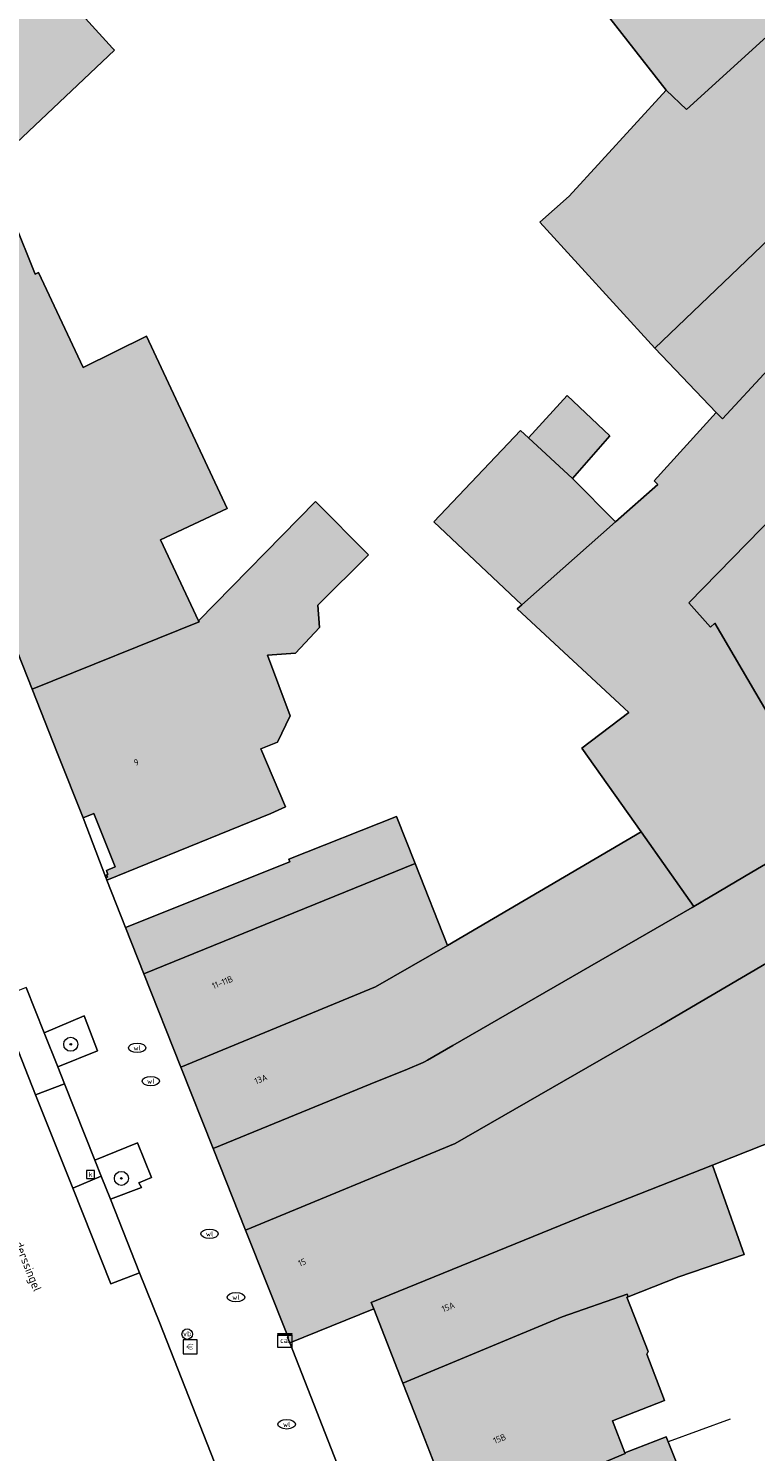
# Model space of a CAD drawing. Header units: metres. Extents: x 196496 to 197479, y 355250 to 356324.
# Tile 74 of 119: x 196795 to 196837, y 356013 to 356095. Entities that reach past the tile are written whole.
import ezdxf
from ezdxf.enums import TextEntityAlignment as Align

# ---------------------------------------------------------------- set-up
doc = ezdxf.new("R2010")
doc.units = ezdxf.units.M
doc.layers.get('0').update_dxf_attribs({"lineweight": 9})
for name, color, linetype, lineweight in [('B-WE-GR-BOOM-S', 251, 'Continuous', 9), ('B-WE-IE-MEUBILAIR_WEGMEUBILAIR-GV', 251, 'Continuous', 9), ('B-WE-IE-MEUBILAIR_WEGMEUBILAIR-S', 251, 'Continuous', 9), ('B-WE-IE-TERREINAFSCHEIDING_KUNSTMATIG_MUUR-G', 251, 'IE-TERREINAFSCHEIDING-KUNSTMATIG-DICHT', 9), ('B-WE-KL-DATA-S', 251, 'Continuous', 9), ('B-WE-KL-WATER-S', 251, 'Continuous', 9), ('B-WE-OG-BEBOUWING-GV', 251, 'Continuous', 9), ('B-WE-OG-BEBOUWING_HUISNUMMER-T35', 90, 'Continuous', 9), ('B-WE-OG-BEBOUWING_STRAATNAAM-T35', 130, 'Continuous', 9), ('B-WE-OG-TERREIN_ERF-GV', 251, 'Continuous', 9), ('B-WE-RI-GWA_KOLK-S', 251, 'Continuous', 9), ('B-WE-VH-ONVERHARD-GV', 251, 'Continuous', 9), ('B-WE-VH-VERHARDING_ASFALT-GV', 251, 'Continuous', 9), ('B-WE-VH-VERHARDING_OPEN-GV', 251, 'Continuous', 9), ('B-WE-VH-VERHARDING_TEGEL-GV', 251, 'Continuous', 9)]:
    doc.layers.add(name, color=color, linetype=linetype, lineweight=lineweight)
doc.layers.add('X-XX-AL-PRESENTATIE_GEBOUW3-V', color=7, linetype='Continuous', lineweight=9, true_color=0xebe1d6)
doc.styles.add('NLCS-ISO', font='NLCS-ISO.ttf')
doc.styles.add('NLCS-ISO-ANNOTATIEF-T35', font='NLCS-ISO.ttf', dxfattribs={"height": 3.5})
doc.linetypes.add('IE-TERREINAFSCHEIDING-KUNSTMATIG-DICHT', pattern='A,8,-1,[82,NLCS.SHX,S=0.75,R=90,X=0,Y=0],-1', length=10)

# ---------------------------------------------------------------- blocks, each defined once
blk = doc.blocks.new('SKL-DATA_SIGNAAL_CAIKAST-SO')
at = {"color": 0, "linetype": 'ByBlock', "lineweight": 18}
for points in [[(-2, 2), (2, 2), (2, 1.68), (-2, 1.68)], [(-2, 1.52), (2, 1.52), (2, -2), (-2, -2)]]:
    blk.add_lwpolyline(points, close=True, dxfattribs=at)
at = {"color": 0, "linetype": 'ByBlock', "lineweight": 18, "style": 'NLCS-ISO'}
blk.add_text('cai', height=1.5, dxfattribs=at).set_placement((0, 0), align=Align.MIDDLE_CENTER)
blk = doc.blocks.new('SIE-WEG_PAAL_VERKEERSBORD-SO')
at = {"color": 0, "linetype": 'ByBlock', "lineweight": 18}
blk.add_circle((0, 0), 1.5, dxfattribs=at)
at = {"color": 0, "linetype": 'ByBlock', "lineweight": 18, "style": 'NLCS-ISO'}
blk.add_text('vb', height=1.5, dxfattribs=at).set_placement((0, 0.13), align=Align.MIDDLE_CENTER)
blk = doc.blocks.new('SKL-WATER_WATERLEIDINGPUT-SO')
at = {"color": 0, "linetype": 'ByBlock', "lineweight": 18}
blk.add_ellipse((0, 0), major_axis=(2.5, 0), ratio=0.54, dxfattribs=at)
at = {"color": 0, "linetype": 'ByBlock', "lineweight": 18, "style": 'NLCS-ISO'}
blk.add_text('wl', height=1.5, dxfattribs=at).set_placement((0, 0), align=Align.MIDDLE_CENTER)
blk = doc.blocks.new('SRI-KOLK-SO')
at = {"color": 0, "linetype": 'ByBlock', "lineweight": 18}
blk.add_lwpolyline([(-1.125, -1.125), (1.125, -1.125), (1.125, 1.125), (-1.125, 1.125)], close=True, dxfattribs=at)
at = {"color": 0, "linetype": 'ByBlock', "lineweight": 18, "style": 'NLCS-ISO'}
blk.add_text('k', height=1.5, dxfattribs=at).set_placement((0, 0), align=Align.MIDDLE_CENTER)
blk = doc.blocks.new('SIE-WEG_BETAALAUTOMAAT-SO')
at = {"color": 0, "linetype": 'ByBlock', "lineweight": 18}
blk.add_lwpolyline([(-2, -2), (2, -2), (2, 2), (-2, 2)], close=True, dxfattribs=at)
at = {"color": 0, "linetype": 'ByBlock', "lineweight": 18, "style": 'NLCS-ISO'}
blk.add_text('€', height=1.5, dxfattribs=at).set_placement((0, 0), align=Align.MIDDLE_CENTER)
blk = doc.blocks.new('SGR-BOOM_01-SO')
at = {"linetype": 'ByBlock', "lineweight": 18}
h = blk.add_hatch(color=0, dxfattribs=at)
h.dxf.hatch_style = 1
edge = h.paths.add_edge_path()
edge.add_arc((0, 0), 0.25, 0, 360)
at = {"color": 0, "linetype": 'ByBlock', "lineweight": 18}
for radius in [2, 0.25]:
    blk.add_circle((0, 0), radius, dxfattribs=at)

msp = doc.modelspace()

# ---------------------------------------------------------------- hatches: boundary and pattern name
at = {"layer": 'X-XX-AL-PRESENTATIE_GEBOUW3-V'}
for points in [[(196845.808, 356101.906), (196843.371, 356107.034), (196839.704, 356104.509), (196835.269, 356101.455), (196834.533, 356101.468), (196831.796, 356098.995), (196828.138, 356095.794), (196831.7, 356091.255), (196832.881, 356090.135)], [(196831.071, 356076.499), (196838.909, 356084.006), (196839.37, 356083.508), (196849.785, 356094.605), (196845.924, 356101.662), (196845.808, 356101.906), (196832.881, 356090.135), (196831.7, 356091.255), (196826.166, 356085.199), (196824.48, 356083.697)], [(196794.262, 356100.034), (196793.345, 356101.021), (196789.571, 356097.517), (196787.946, 356096.867), (196788.729, 356094.908), (196786.389, 356093.973), (196786.033, 356094.864), (196781.214, 356092.938), (196781.698, 356091.727), (196782.552, 356089.591), (196782.849, 356088.848), (196783.666, 356086.805), (196785.033, 356083.385), (196785.135, 356083.129), (196791.672, 356085.627), (196793.155, 356086.904), (196800.179, 356093.533), (196800.071, 356093.652)], [(196838.909, 356084.006), (196831.071, 356076.499), (196834.576, 356072.84), (196834.927, 356072.474), (196837.538, 356075.28), (196837.869, 356076.261), (196841.724, 356080.849), (196851.359, 356091.165), (196849.97, 356094.266), (196849.785, 356094.605), (196839.37, 356083.508)], [(196851.359, 356091.165), (196841.724, 356080.849), (196837.869, 356076.261), (196837.538, 356075.28), (196834.927, 356072.474), (196834.576, 356072.84), (196831.016, 356068.93), (196831.225, 356068.72), (196828.822, 356066.592), (196823.453, 356061.84), (196823.19, 356061.608), (196829.569, 356055.694), (196826.88, 356053.659), (196830.279, 356048.864), (196833.296, 356044.608), (196836.612, 356046.57), (196845.305, 356051.663), (196842.871, 356055.771), (196838.72, 356053.575), (196834.489, 356060.795), (196834.234, 356060.557), (196833.01, 356061.951), (196848.753, 356078.069), (196854.332, 356083.038), (196851.537, 356090.768)], [(196795.472, 356057.017), (196805.016, 356060.862), (196804.98, 356060.934), (196802.801, 356065.552), (196806.61, 356067.342), (196802.003, 356077.198), (196798.377, 356075.405), (196795.833, 356080.821), (196795.641, 356080.736), (196793.155, 356086.904), (196791.672, 356085.627), (196785.135, 356083.129)], [(196855.053, 356071.642), (196857.609, 356073.637), (196856.673, 356076.325), (196854.402, 356082.844), (196854.332, 356083.038), (196848.753, 356078.069), (196833.01, 356061.951), (196834.234, 356060.557), (196834.489, 356060.795), (196838.72, 356053.575), (196842.871, 356055.771), (196842.668, 356056.302), (196839.269, 356061.512), (196844.145, 356065.954), (196845.03, 356065.027), (196846.548, 356063.365), (196852.532, 356069.675)], [(196823.848, 356071.388), (196826.36, 356069.059), (196828.491, 356071.488), (196826.043, 356073.807)], [(196826.36, 356069.059), (196823.848, 356071.388), (196823.377, 356071.803), (196818.422, 356066.584), (196823.453, 356061.84), (196828.822, 356066.592)], [(196804.98, 356060.934), (196805.016, 356060.862), (196795.472, 356057.017), (196796.921, 356053.356), (196798.379, 356049.674), (196798.998, 356049.92), (196800.205, 356046.882), (196799.712, 356046.667), (196799.791, 356046.436), (196799.723, 356046.414), (196799.767, 356046.289), (196799.674, 356046.258), (196799.732, 356046.111), (196809.106, 356049.919), (196809.954, 356050.294), (196808.538, 356053.621), (196809.49, 356054.004), (196810.225, 356055.501), (196808.93, 356058.975), (196810.531, 356059.087), (196811.897, 356060.556), (196811.803, 356061.832), (196814.694, 356064.708), (196811.674, 356067.74)], [(196847.862, 356047.348), (196850.103, 356048.628), (196853.436, 356051.222), (196864.059, 356054.185), (196860.877, 356064.247), (196849.901, 356059.071), (196849.804, 356059.376), (196845.121, 356057.122), (196844.499, 356058.324), (196842.668, 356056.302), (196842.871, 356055.771), (196845.305, 356051.663), (196836.612, 356046.57), (196833.296, 356044.608), (196833.188, 356044.544), (196819.512, 356036.656), (196818.074, 356035.827), (196817.897, 356035.725), (196817.812, 356035.69), (196816.917, 356035.322), (196814.793, 356034.448), (196805.808, 356030.787), (196807.665, 356026.114), (196819.654, 356031.069), (196831.408, 356037.821), (196838.874, 356042.2), (196839.092, 356042.354), (196844.376, 356045.356)], [(196801.849, 356040.765), (196817.355, 356047.064), (196816.297, 356049.741), (196810.138, 356047.308), (196810.19, 356047.154), (196800.805, 356043.401)], [(196817.812, 356035.69), (196817.897, 356035.725), (196818.074, 356035.827), (196819.512, 356036.656), (196833.188, 356044.544), (196833.296, 356044.608), (196830.279, 356048.864), (196819.204, 356042.384), (196815.096, 356040.018), (196803.967, 356035.418), (196805.808, 356030.787), (196814.793, 356034.448), (196816.917, 356035.322)], [(196817.355, 356047.064), (196801.849, 356040.765), (196803.967, 356035.418), (196815.096, 356040.018), (196819.204, 356042.384)], [(196807.665, 356026.114), (196810.094, 356020.003), (196810.072, 356019.981), (196810.196, 356019.674), (196814.996, 356021.623), (196814.854, 356021.987), (196827.188, 356027), (196834.367, 356029.828), (196835.467, 356030.261), (196838.114, 356031.315), (196842.156, 356032.926), (196842.175, 356032.87), (196843.708, 356033.369), (196839.092, 356042.354), (196838.874, 356042.2), (196831.408, 356037.821), (196819.654, 356031.069)], [(196814.996, 356021.623), (196816.653, 356017.38), (196825.765, 356021.17), (196829.489, 356022.465), (196829.545, 356022.312), (196832.427, 356023.442), (196836.168, 356024.73), (196834.367, 356029.828), (196827.188, 356027), (196814.854, 356021.987)], [(196819.796, 356009.33), (196829.368, 356013.363), (196829.353, 356013.401), (196828.651, 356015.219), (196831.621, 356016.378), (196830.612, 356019.023), (196830.675, 356019.173), (196829.469, 356022.282), (196829.545, 356022.312), (196829.489, 356022.465), (196825.765, 356021.17), (196816.653, 356017.38), (196817.525, 356015.145), (196818.867, 356011.709)], [(196829.353, 356013.401), (196829.368, 356013.363), (196819.796, 356009.33), (196820.097, 356008.558), (196819.713, 356008.408), (196819.448, 356007.715), (196819.979, 356006.355), (196820.646, 356006.027), (196821.028, 356006.176), (196821.828, 356004.126), (196833.894, 356008.838), (196831.827, 356014.019), (196831.709, 356014.314)]]:
    msp.add_hatch(color=256, dxfattribs=at).paths.add_polyline_path(points)

# ---------------------------------------------------------------- linework, layer by layer
at = {"layer": 'B-WE-IE-MEUBILAIR_WEGMEUBILAIR-GV', "flags": 128}
for points in [[(196796.161, 356037.385), (196796.936, 356035.437), (196799.208, 356036.366), (196798.443, 356038.363)], [(196799.421, 356029.191), (196799.943, 356027.879), (196801.717, 356028.547), (196801.571, 356028.824), (196802.289, 356029.124), (196801.483, 356031.109), (196799.053, 356030.117)]]:
    msp.add_lwpolyline(points, close=True, dxfattribs=at)
at = {"layer": 'B-WE-IE-TERREINAFSCHEIDING_KUNSTMATIG_MUUR-G', "ltscale": 0.05, "flags": 128}
msp.add_lwpolyline([(196835.366, 356015.307), (196831.827, 356014.019)], dxfattribs=at)
at = {"layer": 'B-WE-OG-BEBOUWING-GV', "flags": 128}
for points in [[(196845.808, 356101.906), (196843.371, 356107.034), (196839.704, 356104.509), (196835.269, 356101.455), (196834.533, 356101.468), (196831.796, 356098.995), (196828.138, 356095.794), (196831.7, 356091.255), (196832.881, 356090.135)], [(196831.071, 356076.499), (196838.909, 356084.006), (196839.37, 356083.508), (196849.785, 356094.605), (196845.924, 356101.662), (196845.808, 356101.906), (196832.881, 356090.135), (196831.7, 356091.255), (196826.166, 356085.199), (196824.48, 356083.697)], [(196794.262, 356100.034), (196793.345, 356101.021), (196789.571, 356097.517), (196787.946, 356096.867), (196788.729, 356094.908), (196786.389, 356093.973), (196786.033, 356094.864), (196781.214, 356092.938), (196781.698, 356091.727), (196782.552, 356089.591), (196782.849, 356088.848), (196783.666, 356086.805), (196785.033, 356083.385), (196785.135, 356083.129), (196791.672, 356085.627), (196793.155, 356086.904), (196800.179, 356093.533), (196800.071, 356093.652)], [(196838.909, 356084.006), (196831.071, 356076.499), (196834.576, 356072.84), (196834.927, 356072.474), (196837.538, 356075.28), (196837.869, 356076.261), (196841.724, 356080.849), (196851.359, 356091.165), (196849.97, 356094.266), (196849.785, 356094.605), (196839.37, 356083.508)], [(196795.472, 356057.017), (196805.016, 356060.862), (196804.98, 356060.934), (196802.801, 356065.552), (196806.61, 356067.342), (196802.003, 356077.198), (196798.377, 356075.405), (196795.833, 356080.821), (196795.641, 356080.736), (196793.155, 356086.904), (196791.672, 356085.627), (196785.135, 356083.129)], [(196855.053, 356071.642), (196857.609, 356073.637), (196856.673, 356076.325), (196854.402, 356082.844), (196854.332, 356083.038), (196848.753, 356078.069), (196833.01, 356061.951), (196834.234, 356060.557), (196834.489, 356060.795), (196838.72, 356053.575), (196842.871, 356055.771), (196842.668, 356056.302), (196839.269, 356061.512), (196844.145, 356065.954), (196845.03, 356065.027), (196846.548, 356063.365), (196852.532, 356069.675)], [(196823.848, 356071.388), (196826.36, 356069.059), (196828.491, 356071.488), (196826.043, 356073.807)], [(196826.36, 356069.059), (196823.848, 356071.388), (196823.377, 356071.803), (196818.422, 356066.584), (196823.453, 356061.84), (196828.822, 356066.592)], [(196804.98, 356060.934), (196805.016, 356060.862), (196795.472, 356057.017), (196796.921, 356053.356), (196798.379, 356049.674), (196798.998, 356049.92), (196800.205, 356046.882), (196799.712, 356046.667), (196799.791, 356046.436), (196799.723, 356046.414), (196799.767, 356046.289), (196799.674, 356046.258), (196799.732, 356046.111), (196809.106, 356049.919), (196809.954, 356050.294), (196808.538, 356053.621), (196809.49, 356054.004), (196810.225, 356055.501), (196808.93, 356058.975), (196810.531, 356059.087), (196811.897, 356060.556), (196811.803, 356061.832), (196814.694, 356064.708), (196811.674, 356067.74)], [(196801.849, 356040.765), (196817.355, 356047.064), (196816.297, 356049.741), (196810.138, 356047.308), (196810.19, 356047.154), (196800.805, 356043.401)], [(196817.812, 356035.69), (196817.897, 356035.725), (196818.074, 356035.827), (196819.512, 356036.656), (196833.188, 356044.544), (196833.296, 356044.608), (196830.279, 356048.864), (196819.204, 356042.384), (196815.096, 356040.018), (196803.967, 356035.418), (196805.808, 356030.787), (196814.793, 356034.448), (196816.917, 356035.322)], [(196817.355, 356047.064), (196801.849, 356040.765), (196803.967, 356035.418), (196815.096, 356040.018), (196819.204, 356042.384)], [(196807.665, 356026.114), (196810.094, 356020.003), (196810.072, 356019.981), (196810.196, 356019.674), (196814.996, 356021.623), (196814.854, 356021.987), (196827.188, 356027), (196834.367, 356029.828), (196835.467, 356030.261), (196838.114, 356031.315), (196842.156, 356032.926), (196842.175, 356032.87), (196843.708, 356033.369), (196839.092, 356042.354), (196838.874, 356042.2), (196831.408, 356037.821), (196819.654, 356031.069)], [(196814.996, 356021.623), (196816.653, 356017.38), (196825.765, 356021.17), (196829.489, 356022.465), (196829.545, 356022.312), (196832.427, 356023.442), (196836.168, 356024.73), (196834.367, 356029.828), (196827.188, 356027), (196814.854, 356021.987)], [(196819.796, 356009.33), (196829.368, 356013.363), (196829.353, 356013.401), (196828.651, 356015.219), (196831.621, 356016.378), (196830.612, 356019.023), (196830.675, 356019.173), (196829.469, 356022.282), (196829.545, 356022.312), (196829.489, 356022.465), (196825.765, 356021.17), (196816.653, 356017.38), (196817.525, 356015.145), (196818.867, 356011.709)], [(196829.353, 356013.401), (196829.368, 356013.363), (196819.796, 356009.33), (196820.097, 356008.558), (196819.713, 356008.408), (196819.448, 356007.715), (196819.979, 356006.355), (196820.646, 356006.027), (196821.028, 356006.176), (196821.828, 356004.126), (196833.894, 356008.838), (196831.827, 356014.019), (196831.709, 356014.314)]]:
    msp.add_lwpolyline(points, close=True, dxfattribs=at)
for points in [[(196838.72, 356053.575), (196834.489, 356060.795), (196834.234, 356060.557), (196833.01, 356061.951), (196848.753, 356078.069)], [(196837.538, 356075.28), (196834.927, 356072.474), (196834.576, 356072.84), (196831.016, 356068.93), (196831.225, 356068.72), (196828.822, 356066.592), (196823.453, 356061.84), (196823.19, 356061.608), (196829.569, 356055.694), (196826.88, 356053.659), (196830.279, 356048.864), (196833.296, 356044.608), (196836.612, 356046.57), (196845.305, 356051.663)], [(196845.305, 356051.663), (196836.612, 356046.57), (196833.296, 356044.608), (196833.188, 356044.544), (196819.512, 356036.656), (196818.074, 356035.827), (196817.897, 356035.725), (196817.812, 356035.69), (196816.917, 356035.322), (196814.793, 356034.448), (196805.808, 356030.787), (196807.665, 356026.114), (196819.654, 356031.069), (196831.408, 356037.821), (196838.874, 356042.2)]]:
    msp.add_lwpolyline(points, dxfattribs=at)
at = {"layer": 'B-WE-OG-TERREIN_ERF-GV', "flags": 128}
for points in [[(196794.262, 356100.034), (196800.071, 356093.652), (196800.179, 356093.533), (196793.155, 356086.904), (196795.641, 356080.736), (196795.833, 356080.821), (196798.377, 356075.405), (196802.003, 356077.198), (196806.61, 356067.342), (196802.801, 356065.552), (196804.98, 356060.934), (196811.674, 356067.74), (196814.694, 356064.708), (196811.803, 356061.832), (196811.897, 356060.556), (196810.531, 356059.087), (196808.93, 356058.975), (196810.225, 356055.501), (196809.49, 356054.004), (196808.538, 356053.621), (196809.954, 356050.294), (196809.106, 356049.919), (196799.732, 356046.111), (196800.805, 356043.401), (196810.19, 356047.154), (196810.138, 356047.308), (196816.297, 356049.741), (196817.355, 356047.064), (196819.204, 356042.384), (196830.279, 356048.864), (196826.88, 356053.659), (196829.569, 356055.694), (196823.19, 356061.608), (196823.453, 356061.84), (196818.422, 356066.584), (196823.377, 356071.803), (196823.848, 356071.388), (196826.043, 356073.807), (196828.491, 356071.488), (196826.36, 356069.059), (196828.822, 356066.592), (196831.225, 356068.72), (196831.016, 356068.93), (196834.576, 356072.84), (196831.071, 356076.499), (196824.48, 356083.697), (196826.166, 356085.199), (196831.7, 356091.255), (196828.138, 356095.794)], [(196838.114, 356031.315), (196835.467, 356030.261), (196834.367, 356029.828), (196836.168, 356024.73), (196832.427, 356023.442), (196829.545, 356022.312), (196829.469, 356022.282), (196830.675, 356019.173), (196830.612, 356019.023), (196831.621, 356016.378), (196828.651, 356015.219), (196829.353, 356013.401), (196831.709, 356014.314), (196831.827, 356014.019), (196833.894, 356008.838)], [(196818.867, 356011.709), (196817.525, 356015.145), (196816.653, 356017.38), (196814.996, 356021.623), (196810.196, 356019.674), (196816.972, 356002.34)]]:
    msp.add_lwpolyline(points, dxfattribs=at)
at = {"layer": 'B-WE-VH-ONVERHARD-GV', "flags": 128}
for points in [[(196796.936, 356035.437), (196799.208, 356036.366), (196798.443, 356038.363), (196796.161, 356037.385)], [(196799.053, 356030.117), (196799.421, 356029.191), (196799.943, 356027.879), (196801.717, 356028.547), (196801.571, 356028.824), (196802.289, 356029.124), (196801.483, 356031.109)]]:
    msp.add_lwpolyline(points, close=True, dxfattribs=at)
at = {"layer": 'B-WE-VH-VERHARDING_ASFALT-GV', "flags": 128}
for points in [[(196796.936, 356035.437), (196796.161, 356037.385), (196795.127, 356039.984), (196793.485, 356039.335), (196795.67, 356033.845), (196797.321, 356034.47)], [(196799.421, 356029.191), (196799.053, 356030.117), (196797.321, 356034.47), (196795.67, 356033.845), (196797.794, 356028.505)], [(196799.943, 356027.879), (196799.421, 356029.191), (196797.794, 356028.505), (196799.966, 356023.047), (196801.614, 356023.679)]]:
    msp.add_lwpolyline(points, close=True, dxfattribs=at)
msp.add_lwpolyline([(196807.975, 356007.569), (196802.761, 356020.796), (196801.614, 356023.679), (196799.966, 356023.047), (196797.794, 356028.505), (196795.67, 356033.845), (196793.485, 356039.335)], dxfattribs=at)
at = {"layer": 'B-WE-VH-VERHARDING_OPEN-GV', "flags": 128}
msp.add_lwpolyline([(196799.674, 356046.258), (196799.767, 356046.289), (196799.723, 356046.414), (196799.791, 356046.436), (196799.712, 356046.667), (196800.205, 356046.882), (196798.998, 356049.92), (196798.379, 356049.674)], close=True, dxfattribs=at)
at = {"layer": 'B-WE-VH-VERHARDING_TEGEL-GV', "flags": 128}
for points in [[(196816.972, 356002.34), (196810.196, 356019.674), (196810.072, 356019.981), (196810.094, 356020.003), (196807.665, 356026.114), (196805.808, 356030.787), (196803.967, 356035.418), (196801.849, 356040.765), (196800.805, 356043.401), (196799.732, 356046.111), (196799.674, 356046.258), (196798.379, 356049.674), (196796.921, 356053.356), (196795.472, 356057.017), (196785.135, 356083.129), (196785.033, 356083.385), (196783.666, 356086.805), (196782.849, 356088.848), (196782.552, 356089.591), (196781.698, 356091.727), (196781.214, 356092.938), (196780.906, 356093.708), (196780.787, 356094.005), (196779.536, 356097.135)], [(196795.127, 356039.984), (196796.161, 356037.385), (196798.443, 356038.363), (196799.208, 356036.366), (196796.936, 356035.437), (196797.321, 356034.47), (196799.053, 356030.117), (196801.483, 356031.109), (196802.289, 356029.124), (196801.571, 356028.824), (196801.717, 356028.547), (196799.943, 356027.879), (196801.614, 356023.679), (196802.761, 356020.796), (196807.975, 356007.569)]]:
    msp.add_lwpolyline(points, dxfattribs=at)

# ---------------------------------------------------------------- block references
at = {"layer": 'B-WE-GR-BOOM-S', "xscale": 0.2, "yscale": 0.2, "zscale": 0.2}
for p in [(196797.674, 356036.732), (196800.567, 356029.073)]:
    msp.add_blockref('SGR-BOOM_01-SO', p, dxfattribs=at)
at = {"layer": 'B-WE-IE-MEUBILAIR_WEGMEUBILAIR-S', "xscale": 0.2, "yscale": 0.2, "zscale": 0.2}
for name, p in [('SIE-WEG_PAAL_VERKEERSBORD-SO', (196804.33, 356020.177)), ('SIE-WEG_BETAALAUTOMAAT-SO', (196804.498, 356019.456))]:
    msp.add_blockref(name, p, dxfattribs=at)
at = {"layer": 'B-WE-KL-DATA-S', "xscale": 0.2, "yscale": 0.2, "zscale": 0.2}
msp.add_blockref('SKL-DATA_SIGNAAL_CAIKAST-SO', (196809.919, 356019.819), dxfattribs=at)
at = {"layer": 'B-WE-KL-WATER-S', "xscale": 0.2, "yscale": 0.2, "zscale": 0.2}
for p in [(196801.471, 356036.528), (196802.251, 356034.631), (196805.611, 356025.908), (196807.118, 356022.285), (196810.02, 356015.023)]:
    msp.add_blockref('SKL-WATER_WATERLEIDINGPUT-SO', p, dxfattribs=at)
at = {"layer": 'B-WE-RI-GWA_KOLK-S', "xscale": 0.2, "yscale": 0.2, "zscale": 0.2}
msp.add_blockref('SRI-KOLK-SO', (196798.805, 356029.295), dxfattribs=at)

# ---------------------------------------------------------------- texts
at = {"layer": 'B-WE-OG-BEBOUWING_HUISNUMMER-T35', "style": 'NLCS-ISO-ANNOTATIEF-T35'}
for s, rotation, p in [('9', 21.6, (196801.424, 356052.848)), ('11-11B', 21.6, (196806.346, 356040.274)), ('13A', 21.7, (196808.54, 356034.743)), ('15', 22.1, (196810.897, 356024.276)), ('15A', 21.3, (196819.251, 356021.723)), ('15B', 21.3, (196822.189, 356014.198))]:
    msp.add_text(s, height=0.36, rotation=rotation, dxfattribs=at).set_placement(p, align=Align.MIDDLE)
at = {"layer": 'B-WE-OG-BEBOUWING_STRAATNAAM-T35', "style": 'NLCS-ISO-ANNOTATIEF-T35'}
msp.add_text('Minderbroederssingel', height=0.5, rotation=292, dxfattribs=at).set_placement((196794.56, 356025.531), align=Align.MIDDLE)

doc.saveas('drawing.dxf')
